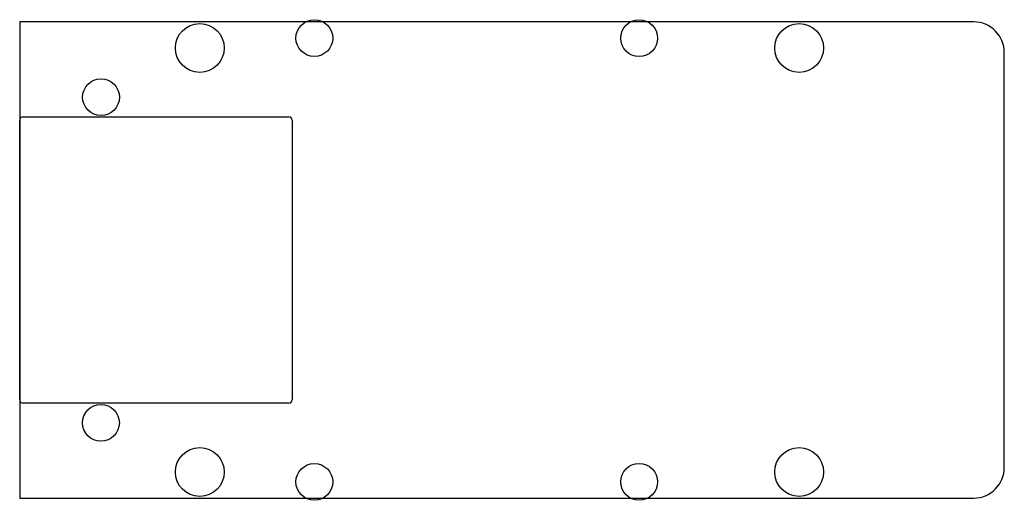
# Model space of a CAD drawing. Header units: millimetres. Extents: x 0 to 139, y 0 to 68.
import ezdxf

# ---------------------------------------------------------------- set-up
doc = ezdxf.new("R2010")
doc.units = ezdxf.units.MM
doc.layers.add('Kontur', color=7, linetype='CONTINUOUS')

msp = doc.modelspace()

# ---------------------------------------------------------------- linework, layer by layer
at = {"layer": 'Kontur', "color": 7, "linetype": 'CONTINUOUS'}
for p, q in [((134.78, 67.32), (0, 67.32)), ((0, 67.32), (0, 67.32)), ((0, 67.32), (0, 0)), ((139.11, 4.33), (139.11, 62.99)), ((0, 13.91), (0, 53.41)), ((0.5, 53.91), (38, 53.91)), ((38.5, 53.41), (38.5, 13.91)), ((38, 13.41), (0.5, 13.41)), ((0, 0), (0, 0)), ((0, 0), (134.78, 0))]:
    msp.add_line(p, q, dxfattribs=at)
for centre, radius in [((25.45, 63.635), 3.45), ((41.63, 65.035), 2.6), ((87.52, 65.03), 2.6), ((110.12, 63.63), 3.45), ((11.49, 56.68), 2.6), ((11.48, 10.64), 2.6), ((25.45, 3.685), 3.45), ((110.12, 3.69), 3.45), ((41.63, 2.285), 2.6), ((87.52, 2.29), 2.6)]:
    msp.add_circle(centre, radius, dxfattribs=at)
for centre, radius, start, end in [((134.78, 62.99), 4.33, 0, 90), ((0.5, 53.41), 0.5, 450, 180), ((38, 53.41), 0.5, 360, 90), ((0.5, 13.91), 0.5, 180, -90), ((38, 13.91), 0.5, 270, 0), ((134.78, 4.33), 4.33, -90, 0)]:
    msp.add_arc(centre, radius, start, end, dxfattribs=at)

doc.saveas('drawing.dxf')
